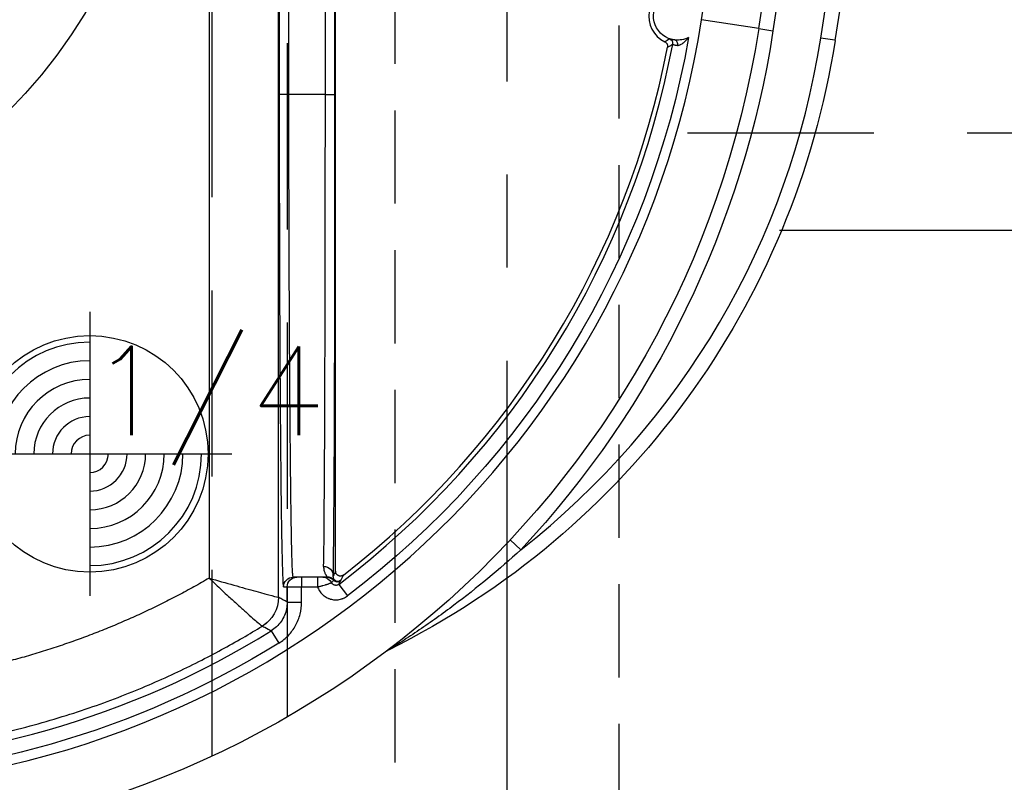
# Model space of a CAD drawing. Extents: x 2651 to 7771, y -1163 to 1075.
# Tile 120 of 256: x 4121 to 4147, y 228 to 248. Entities that reach past the tile are written whole.
import ezdxf

# ---------------------------------------------------------------- set-up
doc = ezdxf.new("R2010")
doc.units = 0
doc.header["$LTSCALE"] = 10
for name, pattern in [('CENTER', [2, 1.25, -0.25, 0.25, -0.25]), ('CNSHID', [4, 3, -1]), ('DASHED', [0.75, 0.5, -0.25]), ('HIDDEN', [0.375, 0.25, -0.125])]:
    doc.linetypes.add(name, pattern=pattern)
doc.layers.get('0').update_dxf_attribs({"linetype": 'CONTINUOUS'})
doc.layers.get('Defpoints').update_dxf_attribs({"linetype": 'CONTINUOUS'})
for name, color, linetype in [('1', 7, 'CONTINUOUS'), ('111', 7, 'CONTINUOUS'), ('COOL', 150, 'HIDDEN'), ('DIM', 3, 'CONTINUOUS'), ('PIN', 3, 'CONTINUOUS'), ('WL1-HL', 4, 'CNSHID')]:
    doc.layers.add(name, color=color, linetype=linetype)
doc.styles.get("Standard").update_dxf_attribs({"font": 'romans.shx'})
doc.dimstyles.new('MM& INCH5', dxfattribs={"dimtxt": 5, "dimasz": 2.5, "dimexe": 1, "dimexo": 0.5, "dimtad": 0, "dimrnd": 1.38778e-17, "dimzin": 9, "dimdsep": 46, "dimtxsty": 'Standard', "dimblk": 'CLOSED', "dimcen": 0, "dimclrd": 3, "dimclre": 3, "dimclrt": 3, "dimazin": 2, "dimtfac": 0.75, "dimtofl": 0, "dimtmove": 0, "dimatfit": 3, "dimfxl": 0, "dimtolj": 1, "dimarcsym": 0})
doc.dimstyles.new('T5', dxfattribs={"dimtxt": 5, "dimasz": 4, "dimexe": 1.5, "dimexo": 1, "dimgap": 1.5, "dimtad": 0, "dimrnd": 1.38778e-17, "dimzin": 9, "dimdsep": 46, "dimtxsty": 'Standard', "dimblk": 'CLOSED', "dimcen": 0, "dimclrd": 3, "dimclre": 3, "dimclrt": 3, "dimazin": 2, "dimtfac": 0.75, "dimtofl": 0, "dimtmove": 0, "dimatfit": 3, "dimfxl": 0, "dimtolj": 1, "dimarcsym": 0})

# ---------------------------------------------------------------- blocks, each defined once
blk = doc.blocks.new('DSD')
at = {"layer": '1', "color": 6, "linetype": 'DASHED'}
for p, q in [((499.908, 459.883), (499.908, 509.019)), ((501.927, 509.019), (501.927, 460.933)), ((501.71, 477.638), (501.705, 477.638)), ((501.922, 464.017), (501.922, 464.425))]:
    blk.add_line(p, q, dxfattribs=at)
at = {"layer": '1', "color": 252, "linetype": 'Continuous'}
for p, q in [((501.692, 464.145), (501.692, 508.531)), ((499.831, 508.003), (499.831, 464.659)), ((501.71, 495.113), (501.71, 477.638)), ((501.969, 477.638), (501.969, 495.113)), ((502.947, 495.113), (502.947, 477.638)), ((503.206, 477.638), (503.206, 495.113)), ((514.577, 479.412), (513.04, 479.65)), ((514.577, 479.412), (514.961, 479.353)), ((516.625, 479.096), (516.241, 479.155)), ((501.969, 477.638), (501.71, 477.638)), ((502.947, 477.638), (501.969, 477.638)), ((502.947, 477.638), (503.206, 477.638)), ((507.907, 465.686), (508.191, 465.421)), ((502.312, 464.684), (502.312, 464.425)), ((502.739, 464.684), (502.739, 464.425)), ((502.997, 464.684), (502.997, 464.684)), ((501.825, 464.425), (501.923, 464.425)), ((501.923, 464.425), (501.923, 464.016)), ((501.923, 464.425), (502.312, 464.425)), ((502.312, 464.425), (502.739, 464.425)), ((502.312, 464.016), (502.312, 464.425)), ((503.307, 464.492), (503.542, 464.182)), ((501.923, 464.016), (502.312, 464.016)), ((501.496, 463.246), (501.701, 462.916))]:
    blk.add_line(p, q, dxfattribs=at)
at = {"layer": '1', "color": 7, "linetype": 'Continuous'}
for p, q in [((503.222, 464.844), (503.222, 508.076)), ((502.182, 464.684), (502.084, 464.684)), ((502.312, 464.684), (502.182, 464.684)), ((502.739, 464.684), (502.312, 464.684)), ((503.184, 464.604), (503.184, 464.604))]:
    blk.add_line(p, q, dxfattribs=at)
at = {"layer": '1', "color": 7, "linetype": 'Continuous', "extrusion": (0, 0, -1)}
for centre, radius, start, end in [((-258.538, 518.994), 261.153, 171.21206, 188.78794), ((-258.538, 518.994), 259.08, 171.21206, 188.78794), ((-512.4, 479.749), 0.648, 276.418, 102.0087), ((-488.973, 483.37), 25.908, 188.7879, 270), ((-494.862, 482.46), 22.022, 188.7879, 243.6342), ((-512.4, 479.749), 0.648, 242.7301, 276.418)]:
    blk.add_arc(centre, radius, start, end, dxfattribs=at)
at = {"layer": '1', "color": 252, "linetype": 'Continuous', "extrusion": (0, 0, -1)}
for centre, radius, start, end in [((-258.538, 518.994), 259.469, 171.21206, 188.78794), ((-488.973, 483.37), 26.297, 188.7879, 223.0455), ((-488.973, 483.37), 24.093, 190.0333, 232.7905), ((-488.973, 483.37), 24.091, 238.1066, 270)]:
    blk.add_arc(centre, radius, start, end, dxfattribs=at)
at = {"layer": '1', "color": 252, "linetype": 'Continuous'}
for centre, radius, start, end in [((258.538, 518.994), 260.764, 351.21206, 8.78754), ((258.538, 518.994), 257.526, 351.21206, 8.78794), ((488.973, 483.37), 24.354, 270, 351.2121), ((494.862, 482.46), 21.633, 308.0345, 351.2121), ((488.973, 483.37), 23.704, 307.2095, 349.3511), ((488.973, 483.37), 23.702, 270, 301.8934)]:
    blk.add_arc(centre, radius, start, end, dxfattribs=at)
at = {"layer": '1', "color": 7, "linetype": 'Continuous'}
for centre, radius, start, end in [((512.4, 479.749), 0.772, 97.6644, 243.8079), ((488.973, 483.37), 23.581, 307.8157, 349.1097), ((504.814, 462.381), 0.389, 116.3658, 127.0428)]:
    blk.add_arc(centre, radius, start, end, dxfattribs=at)
at = {"layer": '1', "color": 110, "linetype": 'Continuous'}
blk.add_arc((488.973, 483.37), 24.354, 270, 351.2121, dxfattribs=at)
at = {"layer": '1', "color": 252, "linetype": 'Continuous', "extrusion": (0, 0, -1)}
for centre, major_axis, ratio, start_param, end_param in [((512.141, 479.014), (-0.065, 0.112), 0.999983, 0.861915, 2.279678), ((502.902, 464.719), (-0.259, 0.005), 0.977776, 1.550897, 3.120779), ((502.084, 464.425), (0, 0.259), 0.999962, 4.712389, 6.283185), ((502.182, 464.425), (0, 0.259), 0.999962, 4.712389, 6.283185), ((502.879, 464.425), (0, 0.259), 0.999963, 0, 1.118997), ((502.984, 464.425), (0, 0.259), 0.999925, 0, 0.841069), ((502.991, 464.441), (-0.218, -0.14), 0.998355, 2.140409, 2.981371), ((502.997, 464.425), (0, 0.259), 0.999931, 0, 0.807195), ((502.997, 464.425), (-0.005, 0.259), 0.999933, 0.01791, 0.825023), ((503.273, 464.684), (-0.116, 0.057), 0.999951, 3.600398, 5.094617), ((503.278, 464.694), (-0.118, 0.053), 0.999958, 3.638367, 5.099043), ((500.785, 464.145), (0.443, 0.791), 0.99995, 1.060893, 2.0807), ((500.785, 464.145), (0.118, -0.899), 0.999771, 4.842966, 5.862766)]:
    blk.add_ellipse(centre, major_axis=major_axis, ratio=ratio, start_param=start_param, end_param=end_param, dxfattribs=at)
at = {"layer": '1', "color": 7, "linetype": 'Continuous', "extrusion": (0, 0, -1)}
for centre, major_axis, ratio, start_param, end_param in [((512.313, 478.976), (-0.014, -0.129), 0.659067, 3.147394, 4.763783), ((503.281, 464.7), (-0.116, 0.057), 0.999951, 3.600067, 5.09439)]:
    blk.add_ellipse(centre, major_axis=major_axis, ratio=ratio, start_param=start_param, end_param=end_param, dxfattribs=at)
at = {"layer": '1', "color": 7, "linetype": 'Continuous'}
blk.add_ellipse((502.89, 477.638), major_axis=(0, 12.954), ratio=0.004451, start_param=3.352768, end_param=4.712389, dxfattribs=at)
at = {"layer": '1', "color": 252, "linetype": 'Continuous'}
blk.add_ellipse((503.149, 477.638), major_axis=(0, 13.213), ratio=0.004363, start_param=3.352768, end_param=4.712389, dxfattribs=at)
for points, degree in [([(512.184, 479.136), (512.143, 479.107), (512.102, 479.081), (512.06, 479.056)], 3), ([(512.13, 478.915), (512.153, 478.927), (512.199, 478.951), (512.245, 478.977), (512.269, 478.99)], 3), ([(503.222, 464.844), (503.202, 464.802), (503.181, 464.76), (503.161, 464.719)], 3), ([(503.307, 464.492), (503.322, 464.522), (503.337, 464.551), (503.352, 464.581)], 3), ([(503.352, 464.581), (503.357, 464.591)], 1), ([(503.357, 464.591), (503.36, 464.597)], 1), ([(503.36, 464.597), (503.384, 464.645), (503.407, 464.693), (503.431, 464.741)], 3), ([(501.923, 464.016), (501.846, 464.059), (501.769, 464.102), (501.692, 464.145)], 3)]:
    blk.add_open_spline(points, degree=degree, dxfattribs=at)
at = {"layer": '1', "color": 7, "linetype": 'Continuous'}
for points, knots in [([(512.328, 479.105), (512.316, 479.106), (512.304, 479.108), (512.288, 479.11), (512.283, 479.111), (512.274, 479.113), (512.269, 479.114), (512.255, 479.117), (512.239, 479.121), (512.225, 479.124), (512.221, 479.128), (512.215, 479.125), (512.212, 479.13), (512.206, 479.128), (512.203, 479.132), (512.19, 479.13), (512.194, 479.137), (512.18, 479.135), (512.185, 479.137)], [0, 0, 0, 0, 0.125, 0.125, 0.1875, 0.1875, 0.25, 0.25, 0.375, 0.5, 0.5, 0.5625, 0.5625, 0.625, 0.625, 0.75, 0.875, 1, 1, 1, 1]), ([(512.396, 478.961), (512.401, 478.96), (512.406, 478.96), (512.41, 478.96), (512.415, 478.961), (512.424, 478.962), (512.43, 478.963), (512.444, 478.967), (512.451, 478.969), (512.461, 478.973), (512.465, 478.975), (512.471, 478.978), (512.476, 478.98), (512.492, 478.988), (512.506, 478.996), (512.526, 479.009), (512.536, 479.016), (512.546, 479.023), (512.552, 479.028), (512.556, 479.03), (512.571, 479.043), (512.584, 479.053), (512.608, 479.075), (512.62, 479.087), (512.643, 479.11), (512.654, 479.122), (512.671, 479.141), (512.676, 479.147), (512.683, 479.156), (512.686, 479.159), (512.689, 479.163), (512.692, 479.167), (512.695, 479.17), (512.698, 479.174)], [0, 0, 0, 0, 0.03125, 0.03125, 0.0625, 0.0625, 0.125, 0.125, 0.1875, 0.1875, 0.21875, 0.21875, 0.25, 0.25, 0.375, 0.375, 0.4375, 0.46875, 0.46875, 0.5, 0.5, 0.625, 0.625, 0.75, 0.75, 0.875, 0.875, 0.9375, 0.9375, 0.96875, 0.984375, 0.984375, 1, 1, 1, 1]), ([(512.06, 479.056), (512.066, 479.053), (512.078, 479.046), (512.089, 479.037), (512.096, 479.029), (512.099, 479.026), (512.103, 479.021), (512.11, 479.013), (512.115, 479.004), (512.12, 478.995), (512.122, 478.991), (512.124, 478.985), (512.127, 478.975), (512.13, 478.964), (512.131, 478.954), (512.132, 478.95), (512.132, 478.943), (512.132, 478.933), (512.131, 478.922), (512.13, 478.915)], [0, 0, 0, 0, 0.125, 0.25, 0.25, 0.3125, 0.3125, 0.375, 0.5, 0.5, 0.5625, 0.5625, 0.625, 0.75, 0.75, 0.8125, 0.8125, 0.875, 1, 1, 1, 1]), ([(512.269, 478.991), (512.273, 478.99), (512.277, 478.987), (512.282, 478.986), (512.286, 478.984), (512.291, 478.983), (512.295, 478.981), (512.3, 478.98), (512.304, 478.978), (512.32, 478.974), (512.334, 478.97), (512.341, 478.969), (512.345, 478.968), (512.35, 478.967), (512.355, 478.966), (512.359, 478.965), (512.373, 478.963), (512.387, 478.961), (512.397, 478.961)], [0, 0, 0, 0, 0.125, 0.25, 0.375, 0.375, 0.4375, 0.4375, 0.5, 0.625, 0.75, 0.75, 0.78125, 0.78125, 0.8125, 0.8125, 0.875, 1, 1, 1, 1]), ([(502.902, 464.972), (502.901, 464.954), (502.902, 464.936), (502.906, 464.903), (502.908, 464.887), (502.918, 464.842), (502.928, 464.816), (502.943, 464.782), (502.948, 464.771), (502.956, 464.757), (502.958, 464.752), (502.963, 464.744), (502.97, 464.731), (502.977, 464.721), (502.985, 464.709), (502.989, 464.704), (502.991, 464.699)], [0, 0, 0, 0, 0.125, 0.125, 0.25, 0.25, 0.5, 0.5, 0.625, 0.625, 0.6875, 0.6875, 0.75, 0.875, 0.875, 1, 1, 1, 1]), ([(503.431, 464.741), (503.426, 464.738), (503.416, 464.731), (503.406, 464.726), (503.398, 464.723), (503.394, 464.721), (503.389, 464.719), (503.38, 464.717), (503.371, 464.715), (503.363, 464.715), (503.358, 464.714), (503.353, 464.714), (503.349, 464.714), (503.341, 464.714), (503.329, 464.716), (503.317, 464.719), (503.309, 464.721), (503.305, 464.723), (503.3, 464.725), (503.292, 464.728), (503.284, 464.733), (503.277, 464.738), (503.274, 464.74), (503.27, 464.743), (503.266, 464.746), (503.26, 464.752), (503.252, 464.76), (503.245, 464.77), (503.241, 464.777), (503.238, 464.781), (503.236, 464.786), (503.232, 464.794), (503.229, 464.802), (503.226, 464.814), (503.224, 464.82), (503.223, 464.832), (503.222, 464.838), (503.222, 464.844)], [0, 0, 0, 0, 0.0625, 0.125, 0.125, 0.15625, 0.15625, 0.1875, 0.25, 0.25, 0.28125, 0.28125, 0.3125, 0.3125, 0.375, 0.4375, 0.4375, 0.46875, 0.46875, 0.5, 0.5625, 0.5625, 0.59375, 0.59375, 0.625, 0.625, 0.6875, 0.75, 0.75, 0.78125, 0.78125, 0.8125, 0.875, 0.875, 0.9375, 0.9375, 1, 1, 1, 1]), ([(502.88, 464.684), (502.876, 464.684), (502.864, 464.684), (502.842, 464.684), (502.822, 464.684), (502.782, 464.684), (502.766, 464.684), (502.748, 464.684), (502.739, 464.684)], [0, 0, 0, 0, 0.1875, 0.375, 0.5, 0.625, 0.875, 1, 1, 1, 1]), ([(502.739, 464.425), (502.746, 464.427), (502.752, 464.428), (502.764, 464.431), (502.783, 464.435), (502.813, 464.442), (502.837, 464.448), (502.854, 464.453), (502.86, 464.455), (502.872, 464.458), (502.878, 464.459), (502.906, 464.467), (502.928, 464.473), (502.958, 464.482), (502.967, 464.486), (502.982, 464.49), (502.986, 464.492), (502.995, 464.495), (503, 464.496), (503.013, 464.5), (503.021, 464.503), (503.032, 464.507), (503.036, 464.509), (503.043, 464.511), (503.047, 464.513), (503.063, 464.519), (503.075, 464.523), (503.085, 464.527), (503.089, 464.529), (503.094, 464.531), (503.098, 464.532), (503.106, 464.535), (503.112, 464.538)], [0, 0, 0, 0, 0.03125, 0.03125, 0.0625, 0.125, 0.1875, 0.1875, 0.21875, 0.21875, 0.25, 0.25, 0.375, 0.375, 0.4375, 0.4375, 0.46875, 0.46875, 0.5, 0.5, 0.5625, 0.5625, 0.59375, 0.59375, 0.625, 0.625, 0.75, 0.75, 0.78125, 0.78125, 0.8125, 1, 1, 1, 1]), ([(502.984, 464.684), (502.973, 464.684), (502.963, 464.684), (502.945, 464.684), (502.936, 464.684), (502.91, 464.684), (502.894, 464.684), (502.879, 464.684)], [0, 0, 0, 0, 0.25, 0.25, 0.5, 0.5, 1, 1, 1, 1]), ([(503.112, 464.538), (503.122, 464.548), (503.132, 464.558), (503.154, 464.578), (503.165, 464.588), (503.177, 464.598)], [0, 0, 0, 0, 0.5, 0.5, 1, 1, 1, 1]), ([(503.307, 464.492), (503.3, 464.486), (503.292, 464.481), (503.279, 464.475), (503.274, 464.473), (503.265, 464.47), (503.26, 464.469), (503.246, 464.466), (503.237, 464.465), (503.227, 464.465), (503.222, 464.465), (503.218, 464.466), (503.211, 464.467), (503.199, 464.469), (503.19, 464.471), (503.185, 464.473), (503.181, 464.475), (503.176, 464.477), (503.165, 464.481), (503.155, 464.488), (503.148, 464.494), (503.144, 464.497), (503.141, 464.5), (503.135, 464.505), (503.128, 464.514), (503.122, 464.522), (503.119, 464.526), (503.112, 464.538)], [0, 0, 0, 0, 0.125, 0.125, 0.1875, 0.1875, 0.25, 0.25, 0.375, 0.375, 0.40625, 0.40625, 0.4375, 0.5, 0.5625, 0.5625, 0.59375, 0.59375, 0.625, 0.75, 0.75, 0.78125, 0.78125, 0.8125, 0.875, 0.9375, 1, 1, 1, 1]), ([(503.184, 464.614), (503.183, 464.618), (503.181, 464.622), (503.176, 464.635), (503.173, 464.643), (503.167, 464.66), (503.164, 464.67), (503.162, 464.687), (503.161, 464.693), (503.16, 464.705), (503.16, 464.712), (503.161, 464.719)], [0, 0, 0, 0, 0.25, 0.25, 0.5, 0.5, 0.75, 0.75, 0.875, 0.875, 1, 1, 1, 1])]:
    blk.add_open_spline(points, degree=3, knots=knots, dxfattribs=at)
at = {"layer": '1', "color": 252, "linetype": 'Continuous'}
blk.add_rational_spline([(501.71, 477.638), (501.71, 469.898), (501.757, 464.425), (501.825, 464.425)], [1, 0.804737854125, 0.804737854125, 1], degree=3, dxfattribs=at)
for points, knots in [([(502.084, 464.684), (502.082, 464.689), (502.077, 464.698), (502.071, 464.768), (502.064, 464.879), (502.058, 465.031), (502.052, 465.222), (502.046, 465.449), (502.041, 465.711), (502.035, 466.004), (502.03, 466.327), (502.025, 466.678), (502.021, 467.054), (502.016, 467.452), (502.012, 467.87), (502.008, 468.307), (502.004, 468.76), (502, 469.227), (501.996, 469.706), (501.993, 470.194), (501.99, 470.691), (501.987, 471.194), (501.985, 471.701), (501.982, 472.211), (501.98, 472.723), (501.978, 473.234), (501.976, 473.744), (501.974, 474.251), (501.973, 474.754), (501.972, 475.252), (501.971, 475.744), (501.97, 476.23), (501.969, 476.707), (501.969, 477.176), (501.969, 477.485), (501.969, 477.638)], [0, 0, 0, 0, 0.038023, 0.075563, 0.112621, 0.149196, 0.185289, 0.2209, 0.256028, 0.290673, 0.324837, 0.358517, 0.391715, 0.424431, 0.456664, 0.488415, 0.519683, 0.550468, 0.580772, 0.610592, 0.63993, 0.668786, 0.697159, 0.72505, 0.752458, 0.779383, 0.805826, 0.831787, 0.857265, 0.88226, 0.906773, 0.930804, 0.954352, 0.977417, 1, 1, 1, 1]), ([(508.191, 465.421), (507.615, 464.893), (507.015, 464.395), (506.093, 463.702), (505.781, 463.479), (505.314, 463.162), (505.158, 463.058), (504.931, 462.912), (504.856, 462.864), (504.753, 462.798), (504.72, 462.778), (504.664, 462.743), (504.637, 462.727), (504.644, 462.73)], [0, 0, 0, 0, 0.5, 0.5, 0.75, 0.75, 0.875, 0.875, 0.9375, 0.9375, 0.96875, 0.96875, 1, 1, 1, 1]), ([(499.831, 464.659), (499.887, 464.606), (500.002, 464.496), (500.176, 464.33), (500.378, 464.145), (500.597, 463.945), (500.888, 463.682), (501.174, 463.426), (501.231, 463.39), (501.259, 463.373)], [0, 0, 0, 0, 0.080251, 0.163962, 0.250677, 0.375166, 0.501457, 0.754561, 1, 1, 1, 1]), ([(499.831, 464.659), (500.276, 464.531), (500.728, 464.404), (501.437, 464.209), (501.68, 464.145), (501.691, 464.145)], [0, 0, 0, 0, 0.5, 0.5, 1, 1, 1, 1]), ([(502.739, 464.425), (502.746, 464.406), (502.754, 464.387), (502.767, 464.36), (502.772, 464.351), (502.779, 464.337), (502.782, 464.333), (502.787, 464.324), (502.801, 464.302), (502.828, 464.265), (502.855, 464.236), (502.877, 464.214), (502.885, 464.208), (502.896, 464.198), (502.9, 464.194), (502.908, 464.188), (502.929, 464.172), (502.967, 464.147), (503.003, 464.128), (503.026, 464.118), (503.031, 464.116), (503.04, 464.112), (503.055, 464.107), (503.089, 464.095), (503.138, 464.084), (503.178, 464.079), (503.209, 464.077), (503.219, 464.077), (503.24, 464.077), (503.27, 464.078), (503.321, 464.084), (503.36, 464.093), (503.385, 464.101), (503.39, 464.102), (503.399, 464.106), (503.414, 464.111), (503.447, 464.124), (503.492, 464.147), (503.526, 464.17), (503.542, 464.182)], [0, 0, 0, 0, 0.0625, 0.0625, 0.09375, 0.09375, 0.109375, 0.109375, 0.125, 0.1875, 0.25, 0.25, 0.28125, 0.28125, 0.296875, 0.296875, 0.3125, 0.375, 0.4375, 0.4375, 0.453125, 0.453125, 0.46875, 0.5, 0.5625, 0.625, 0.625, 0.65625, 0.65625, 0.6875, 0.75, 0.8125, 0.8125, 0.828125, 0.828125, 0.84375, 0.875, 0.9375, 1, 1, 1, 1]), ([(501.923, 464.016), (501.92, 463.956), (501.913, 463.834), (501.856, 463.657), (501.765, 463.493), (501.645, 463.351), (501.545, 463.281), (501.496, 463.246)], [0, 0, 0, 0, 0.195853, 0.3979, 0.6021, 0.804147, 1, 1, 1, 1]), ([(501.701, 462.916), (501.795, 462.975), (501.879, 463.044), (502.03, 463.202), (502.096, 463.292), (502.202, 463.482), (502.243, 463.586), (502.298, 463.797), (502.312, 463.906), (502.312, 464.016)], [0, 0, 0, 0, 0.25, 0.25, 0.5, 0.5, 0.75, 0.75, 1, 1, 1, 1]), ([(488.973, 459.897), (489.342, 459.902), (490.07, 459.912), (491.14, 459.991), (492.172, 460.109), (493.162, 460.268), (494.111, 460.461), (495.016, 460.684), (495.879, 460.932), (496.698, 461.201), (497.474, 461.488), (498.207, 461.787), (498.897, 462.097), (499.546, 462.412), (500.154, 462.731), (500.722, 463.048), (501.084, 463.267), (501.259, 463.373)], [0, 0, 0, 0, 0.085719, 0.168715, 0.24899, 0.326543, 0.401375, 0.473484, 0.542872, 0.609539, 0.673484, 0.734707, 0.793208, 0.848989, 0.902047, 0.952384, 1, 1, 1, 1]), ([(501.259, 463.373), (501.281, 463.361), (501.302, 463.35), (501.381, 463.308), (501.438, 463.277), (501.496, 463.246)], [0, 0, 0, 0, 0.272267, 0.272267, 1, 1, 1, 1])]:
    blk.add_open_spline(points, degree=3, knots=knots, dxfattribs=at)
at = {"layer": '1', "color": 7, "linetype": 'Continuous'}
blk.add_rational_spline([(499.831, 464.659), (496.501, 462.718), (492.78, 461.712), (488.925, 461.711)], [1, 0.976931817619, 0.976931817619, 1], degree=3, dxfattribs=at)
for points, degree in [([(502.997, 464.684), (502.984, 464.684)], 1), ([(502.991, 464.699), (502.995, 464.695), (502.997, 464.684)], 2), ([(503.177, 464.598), (503.184, 464.604)], 1), ([(503.184, 464.604), (503.184, 464.613)], 1), ([(501.692, 464.145), (501.691, 464.145), (501.691, 464.145), (501.691, 464.145)], 3), ([(501.259, 463.373), (501.259, 463.373), (501.259, 463.373), (501.259, 463.373)], 3)]:
    blk.add_open_spline(points, degree=degree, dxfattribs=at)
blk = doc.blocks.new('*D143')
at = {"layer": 'Defpoints', "color": 0}
for p in [(4171.684, 387.642), (3870.047, 255.642), (3896.684, 255.642)]:
    blk.add_point(p, dxfattribs=at)
at = {"layer": 'DIM', "color": 3, "lineweight": -2}
blk.add_line((3896.184, 255.642), (3870.047, 255.642), dxfattribs=at)
at = {"layer": 'DIM', "color": 3, "insert": (3847.041, 255.642), "char_height": 5, "attachment_point": 5}
blk.add_mtext('\\A1;132 [5.197]', dxfattribs=at)
blk = doc.blocks.new('_Closed')
at = {"color": 0, "linetype": 'ByBlock', "lineweight": -2}
for p, q in [((-1, 0.1667), (0, 0)), ((-1, 0.1667), (-1, -0.1667)), ((0, 0), (-1, -0.1667)), ((0, 0), (-1, 0))]:
    blk.add_line(p, q, dxfattribs=at)
blk = doc.blocks.new('*D145')
at = {"layer": 'Defpoints', "color": 0}
for p in [(4171.684, 387.642), (3870.047, 212.642), (3896.684, 212.642)]:
    blk.add_point(p, dxfattribs=at)
at = {"layer": 'DIM', "color": 3, "lineweight": -2}
blk.add_line((3896.184, 212.642), (3870.047, 212.642), dxfattribs=at)
at = {"layer": 'DIM', "color": 3, "insert": (3849.422, 212.642), "char_height": 5, "attachment_point": 5}
blk.add_mtext('\\A1;175 [6.89]', dxfattribs=at)
blk = doc.blocks.new('*D146')
at = {"layer": 'Defpoints', "color": 0}
for p in [(4171.684, 387.642), (3870.047, 182.642), (3896.684, 182.642)]:
    blk.add_point(p, dxfattribs=at)
at = {"layer": 'DIM', "color": 3, "lineweight": -2}
blk.add_line((3896.184, 182.642), (3870.047, 182.642), dxfattribs=at)
at = {"layer": 'DIM', "color": 3, "insert": (3846.684, 182.642), "char_height": 5, "attachment_point": 5}
blk.add_mtext('\\A1;205 [8.071]', dxfattribs=at)
blk = doc.blocks.new('*D147')
at = {"layer": 'Defpoints', "color": 0}
for p in [(4171.684, 387.642), (3870.047, 162.642), (3896.684, 162.642)]:
    blk.add_point(p, dxfattribs=at)
at = {"layer": 'DIM', "color": 3, "lineweight": -2}
blk.add_line((3896.184, 162.642), (3870.047, 162.642), dxfattribs=at)
at = {"layer": 'DIM', "color": 3, "insert": (3846.684, 162.642), "char_height": 5, "attachment_point": 5}
blk.add_mtext('\\A1;225 [8.858]', dxfattribs=at)
blk = doc.blocks.new('*D148')
at = {"layer": 'Defpoints', "color": 0}
for p in [(4171.684, 387.642), (3870.047, 119.642), (3896.684, 119.642)]:
    blk.add_point(p, dxfattribs=at)
at = {"layer": 'DIM', "color": 3, "lineweight": -2}
blk.add_line((3896.184, 119.642), (3870.047, 119.642), dxfattribs=at)
at = {"layer": 'DIM', "color": 3, "insert": (3844.303, 119.642), "char_height": 5, "attachment_point": 5}
blk.add_mtext('\\A1;268 [10.551]', dxfattribs=at)
blk = doc.blocks.new('*D149')
at = {"layer": 'Defpoints', "color": 0}
for p in [(4171.684, 387.642), (3870.047, 12.642), (3896.684, 12.642)]:
    blk.add_point(p, dxfattribs=at)
at = {"layer": 'DIM', "color": 3, "lineweight": -2}
blk.add_line((3896.184, 12.642), (3870.047, 12.642), dxfattribs=at)
at = {"layer": 'DIM', "color": 3, "insert": (3844.303, 12.642), "char_height": 5, "attachment_point": 5}
blk.add_mtext('\\A1;375 [14.764]', dxfattribs=at)
blk = doc.blocks.new('*D150')
at = {"layer": 'Defpoints', "color": 0}
for p in [(4171.684, 387.642), (3870.047, 55.642), (3896.684, 55.642)]:
    blk.add_point(p, dxfattribs=at)
at = {"layer": 'DIM', "color": 3, "lineweight": -2}
blk.add_line((3896.184, 55.642), (3870.047, 55.642), dxfattribs=at)
at = {"layer": 'DIM', "color": 3, "insert": (3844.303, 55.642), "char_height": 5, "attachment_point": 5}
blk.add_mtext('\\A1;332 [13.071]', dxfattribs=at)
blk = doc.blocks.new('*D151')
at = {"layer": 'Defpoints', "color": 0}
for p in [(4171.684, 387.642), (3870.047, -22.358), (3962.156, -22.358)]:
    blk.add_point(p, dxfattribs=at)
at = {"layer": 'DIM', "color": 3, "lineweight": -2}
blk.add_line((3961.656, -22.358), (3870.047, -22.358), dxfattribs=at)
at = {"layer": 'DIM', "color": 3, "insert": (3844.303, -22.358), "char_height": 5, "attachment_point": 5}
blk.add_mtext('\\A1;410 [16.142]', dxfattribs=at)
blk = doc.blocks.new('*D152')
at = {"layer": 'Defpoints', "color": 0}
for p in [(4171.684, 387.642), (3870.047, -84.358), (3941.504, -84.358)]:
    blk.add_point(p, dxfattribs=at)
at = {"layer": 'DIM', "color": 3, "lineweight": -2}
blk.add_line((3941.004, -84.358), (3870.047, -84.358), dxfattribs=at)
at = {"layer": 'DIM', "color": 3, "insert": (3844.303, -84.358), "char_height": 5, "attachment_point": 5}
blk.add_mtext('\\A1;472 [18.583]', dxfattribs=at)
blk = doc.blocks.new('*D153')
at = {"layer": 'Defpoints', "color": 0}
for p in [(4171.684, 387.642), (3870.047, -57.358), (4069.264, -57.358)]:
    blk.add_point(p, dxfattribs=at)
at = {"layer": 'DIM', "color": 3, "lineweight": -2}
blk.add_line((4068.764, -57.358), (3870.047, -57.358), dxfattribs=at)
at = {"layer": 'DIM', "color": 3, "insert": (3846.684, -57.358), "char_height": 5, "attachment_point": 5}
blk.add_mtext('\\A1;445 [17.52]', dxfattribs=at)
blk = doc.blocks.new('*D154')
at = {"layer": 'Defpoints', "color": 0}
for p in [(4171.684, 387.642), (3870.047, -104.358), (4071.444, -104.358)]:
    blk.add_point(p, dxfattribs=at)
at = {"layer": 'DIM', "color": 3, "lineweight": -2}
blk.add_line((4070.944, -104.358), (3870.047, -104.358), dxfattribs=at)
at = {"layer": 'DIM', "color": 3, "insert": (3846.684, -104.358), "char_height": 5, "attachment_point": 5}
blk.add_mtext('\\A1;492 [19.37]', dxfattribs=at)
blk = doc.blocks.new('*D155')
at = {"layer": 'Defpoints', "color": 0}
for p in [(4171.684, 387.642), (3870.047, -124.358), (4057.484, -124.358)]:
    blk.add_point(p, dxfattribs=at)
at = {"layer": 'DIM', "color": 3, "lineweight": -2}
blk.add_line((4056.984, -124.358), (3870.047, -124.358), dxfattribs=at)
at = {"layer": 'DIM', "color": 3, "insert": (3844.303, -124.358), "char_height": 5, "attachment_point": 5}
blk.add_mtext('\\A1;512 [20.157]', dxfattribs=at)
blk = doc.blocks.new('*D191')
at = {"layer": 'Defpoints', "color": 0}
for p in [(4171.684, 387.642), (3870.047, 190.642), (4098.024, 184.442)]:
    blk.add_point(p, dxfattribs=at)
at = {"layer": 'DIM', "color": 3, "lineweight": -2}
for p, q in [((3875.047, 190.642), (3870.047, 190.642)), ((3880.047, 184.442), (3875.047, 190.642)), ((4097.524, 184.442), (3880.047, 184.442))]:
    blk.add_line(p, q, dxfattribs=at)
at = {"layer": 'DIM', "color": 3, "insert": (3851.446, 190.642), "char_height": 5, "attachment_point": 5}
blk.add_mtext('\\A1;203.2 [8]', dxfattribs=at)
blk = doc.blocks.new('*D192')
at = {"layer": 'Defpoints', "color": 0}
for p in [(4171.684, 387.642), (3870.047, 32.042), (4076.434, 32.042)]:
    blk.add_point(p, dxfattribs=at)
at = {"layer": 'DIM', "color": 3, "lineweight": -2}
blk.add_line((4075.934, 32.042), (3870.047, 32.042), dxfattribs=at)
at = {"layer": 'DIM', "color": 3, "insert": (3849.065, 32.042), "char_height": 5, "attachment_point": 5}
blk.add_mtext('\\A1;355.6 [14]', dxfattribs=at)
blk = doc.blocks.new('*D194')
at = {"layer": 'Defpoints', "color": 0}
for p in [(4171.684, 387.642), (3974.684, -117.538), (3974.684, -149.953)]:
    blk.add_point(p, dxfattribs=at)
at = {"layer": 'DIM', "color": 3, "lineweight": -2}
blk.add_line((3974.684, -118.038), (3974.684, -149.953), dxfattribs=at)
at = {"layer": 'DIM', "color": 3, "insert": (3974.684, -172.959), "char_height": 5, "attachment_point": 5, "rotation": 90}
blk.add_mtext('\\A1;197 [7.756]', dxfattribs=at)
blk = doc.blocks.new('*D195')
at = {"layer": 'Defpoints', "color": 0}
for p in [(4171.684, 387.642), (4046.684, -137.358), (4046.684, -149.953)]:
    blk.add_point(p, dxfattribs=at)
at = {"layer": 'DIM', "color": 3, "lineweight": -2}
blk.add_line((4046.684, -137.858), (4046.684, -149.953), dxfattribs=at)
at = {"layer": 'DIM', "color": 3, "insert": (4046.684, -172.959), "char_height": 5, "attachment_point": 5, "rotation": 90}
blk.add_mtext('\\A1;125 [4.921]', dxfattribs=at)
blk = doc.blocks.new('*D196')
at = {"layer": 'Defpoints', "color": 0}
for p in [(4171.684, 387.642), (4064.684, -131.558), (4064.684, -149.953)]:
    blk.add_point(p, dxfattribs=at)
at = {"layer": 'DIM', "color": 3, "lineweight": -2}
blk.add_line((4064.684, -132.058), (4064.684, -149.953), dxfattribs=at)
at = {"layer": 'DIM', "color": 3, "insert": (4064.684, -172.959), "char_height": 5, "attachment_point": 5, "rotation": 90}
blk.add_mtext('\\A1;107 [4.213]', dxfattribs=at)
blk = doc.blocks.new('*D197')
at = {"layer": 'Defpoints', "color": 0}
for p in [(4171.684, 387.642), (4086.684, -119.598), (4086.684, -149.953)]:
    blk.add_point(p, dxfattribs=at)
at = {"layer": 'DIM', "color": 3, "lineweight": -2}
blk.add_line((4086.684, -120.098), (4086.684, -149.953), dxfattribs=at)
at = {"layer": 'DIM', "color": 3, "insert": (4086.684, -170.935), "char_height": 5, "attachment_point": 5, "rotation": 90}
blk.add_mtext('\\A1;85 [3.346]', dxfattribs=at)
blk = doc.blocks.new('*D198')
at = {"layer": 'Defpoints', "color": 0}
for p in [(4171.684, 387.642), (4096.684, -84.778), (4096.684, -149.953)]:
    blk.add_point(p, dxfattribs=at)
at = {"layer": 'DIM', "color": 3, "lineweight": -2}
blk.add_line((4096.684, -85.278), (4096.684, -149.953), dxfattribs=at)
at = {"layer": 'DIM', "color": 3, "insert": (4096.684, -170.935), "char_height": 5, "attachment_point": 5, "rotation": 90}
blk.add_mtext('\\A1;75 [2.953]', dxfattribs=at)
blk = doc.blocks.new('*D279')
at = {"layer": 'Defpoints', "color": 0}
for p in [(4171.684, 387.642), (3870.047, -67.358), (3896.684, -67.358)]:
    blk.add_point(p, dxfattribs=at)
at = {"layer": 'DIM', "color": 3, "lineweight": -2}
blk.add_line((3896.184, -67.358), (3870.047, -67.358), dxfattribs=at)
at = {"layer": 'DIM', "color": 3, "insert": (3844.303, -67.358), "char_height": 5, "attachment_point": 5}
blk.add_mtext('\\A1;455 [17.913]', dxfattribs=at)
blk = doc.blocks.new('A$C2C2739AE')
at = {"layer": '111', "color": 110, "linetype": 'DASHED'}
blk.add_line((-32.954, 57.62), (-15, 57.62), dxfattribs=at)
at = {"layer": '111', "color": 110, "linetype": 'Continuous'}
blk.add_line((-16.746, 55), (-30.487, 55), dxfattribs=at)
blk = doc.blocks.new('117')
at = {"layer": 'WL1-HL'}
for radius in [13.87, 10.3]:
    blk.add_circle((254.95, 1693.104), radius, dxfattribs=at)
blk = doc.blocks.new('A$C257357D5')
at = {"layer": 'COOL'}
blk.add_blockref('117', (-315.95, -1725.104), dxfattribs=at)
blk = doc.blocks.new('*U6', base_point=(965.4695, 1808.9548))
blk.add_circle((965.4695, 1808.9548), 0.5)
for radius, start, end in [(0.4724, 90, 180), (0.3937, 90, 180), (0.315, 90, 180), (0.2362, 90, 180), (0.1575, 90, 180), (0.0787, 90, 180), (0.0787, 270, 0), (0.1575, 270, 0), (0.2362, 270, 0), (0.315, 270, 0), (0.3937, 270, 0), (0.4724, 270, 0)]:
    blk.add_arc((965.4695, 1808.9548), radius, start, end)
at = {"layer": 'PIN'}
for p, q in [((965.4695, 1809.5548), (965.4695, 1808.3548)), ((964.8695, 1808.9548), (966.0695, 1808.9548))]:
    blk.add_line(p, q, dxfattribs=at)
blk = doc.blocks.new('*D3339')
at = {"layer": 'Defpoints', "color": 0}
for p in [(4171.684, 387.642), (4078.178, 233.642), (4094.874, 233.642)]:
    blk.add_point(p, dxfattribs=at)
at = {"layer": 'PIN', "color": 3, "lineweight": -2}
blk.add_line((4093.874, 233.642), (4078.178, 233.642), dxfattribs=at)
at = {"layer": 'PIN', "color": 3, "insert": (4070.488, 233.642), "char_height": 5, "attachment_point": 5}
blk.add_mtext('\\A1;154', dxfattribs=at)

msp = doc.modelspace()

# ---------------------------------------------------------------- linework, layer by layer
at = {"layer": 'COOL', "color": 1, "linetype": 'CENTER'}
msp.add_line((4133.884, -113.358), (4133.884, 677.374), dxfattribs=at)
at = {"layer": 'COOL'}
msp.add_lwpolyline([(4130.883, -101.64), (4130.884, 675.642), (4133.884, 677.374), (4136.884, 675.642), (4136.883, -101.64)], dxfattribs=at)

# ---------------------------------------------------------------- block references
at = {"layer": 'DIM'}
for name, p in [('A$C2C2739AE', (4171.684, 187.642)), ('DSD', (3626.059, -231.352)), ('A$C257357D5', (4171.684, 287.642))]:
    msp.add_blockref(name, p, dxfattribs=at)
at = {"layer": 'PIN', "xscale": 6.35, "yscale": 6.35, "zscale": 6.35}
msp.add_blockref('*U6', (4122.684, 236.642), dxfattribs=at)

# ---------------------------------------------------------------- texts
at = {"layer": 'PIN', "color": 4}
msp.add_text('1/4', height=2.3813, dxfattribs=at).set_placement((4122.684, 237.142))

# ---------------------------------------------------------------- dimensions: what is measured, and where the dimension line sits
at = {"layer": 'DIM'}
for feature_location, offset, dtype, picture, middle in [((3962.156, -22.358), (-92.109, 0), 0, '*D151', (3844.303, -22.358)), ((3941.504, -84.358), (-71.457, 0), 0, '*D152', (3844.303, -84.358)), ((3896.684, -67.358), (-26.637, 0), 0, '*D279', (3844.303, -67.358)), ((4057.484, -124.358), (-187.437, 0), 0, '*D155', (3844.303, -124.358)), ((3896.684, 12.642), (-26.637, 0), 0, '*D149', (3844.303, 12.642)), ((3896.684, 55.642), (-26.637, 0), 0, '*D150', (3844.303, 55.642)), ((3896.684, 119.642), (-26.637, 0), 0, '*D148', (3844.303, 119.642)), ((4069.264, -57.358), (-199.217, 0), 0, '*D153', (3846.684, -57.358)), ((4071.444, -104.358), (-201.397, 0), 0, '*D154', (3846.684, -104.358)), ((3896.684, 182.642), (-26.637, 0), 0, '*D146', (3846.684, 182.642)), ((3896.684, 162.642), (-26.637, 0), 0, '*D147', (3846.684, 162.642)), ((3896.684, 255.642), (-26.637, 0), 0, '*D143', (3847.041, 255.642)), ((4076.434, 32.042), (-206.387, 0), 0, '*D192', (3849.065, 32.042)), ((3896.684, 212.642), (-26.637, 0), 0, '*D145', (3849.422, 212.642)), ((4098.024, 184.442), (-227.977, 6.2), 0, '*D191', (3851.446, 190.642)), ((3974.684, -117.538), (0, -32.415), 1, '*D194', (3974.684, -172.959)), ((4046.684, -137.358), (0, -12.595), 1, '*D195', (4046.684, -172.959)), ((4064.684, -131.558), (0, -18.395), 1, '*D196', (4064.684, -172.959)), ((4086.684, -119.598), (0, -30.355), 1, '*D197', (4086.684, -170.935)), ((4096.684, -84.778), (0, -65.175), 1, '*D198', (4096.684, -170.935))]:
    dim = msp.add_ordinate_dim(feature_location=feature_location, offset=offset, dtype=dtype, origin=(4171.684, 387.642), dimstyle='MM& INCH5', dxfattribs=at)
    dim.commit()
    dim.dimension.update_dxf_attribs({"geometry": picture, "text_midpoint": middle})
at = {"layer": 'PIN'}
dim = msp.add_ordinate_dim(feature_location=(4094.874, 233.642), offset=(-16.696, 0), dtype=0, origin=(4171.684, 387.642), dimstyle='T5', dxfattribs=at)
dim.commit()
dim.dimension.update_dxf_attribs({"geometry": '*D3339', "text_midpoint": (4070.488, 233.642)})

doc.saveas('drawing.dxf')
